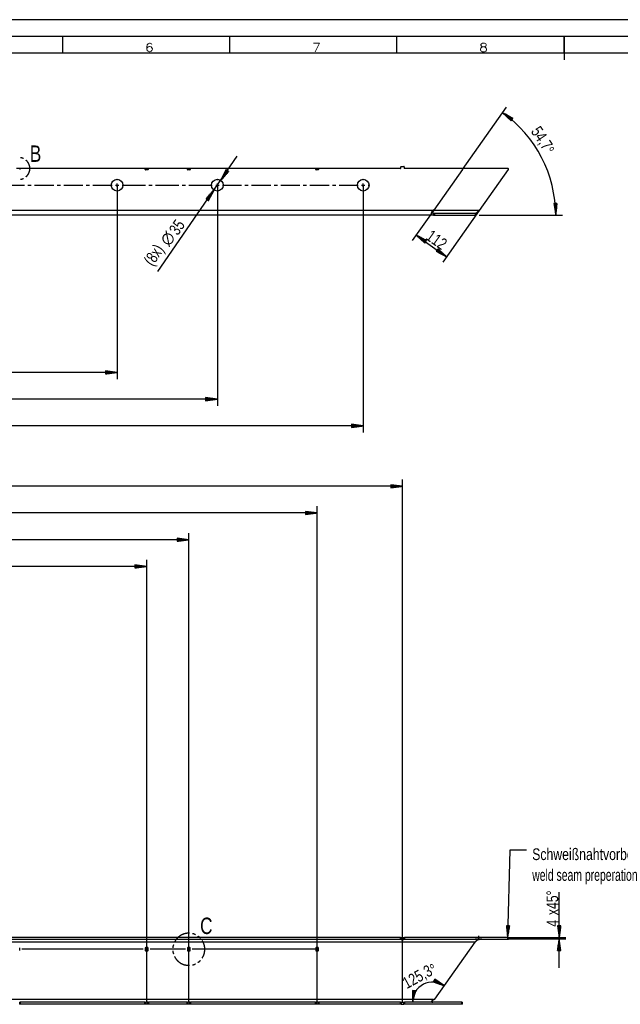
# Model space of a CAD drawing. Header units: millimetres. Extents: x -4 to 841, y -4 to 594.
# Tile 6 of 14: x 258 to 437, y 299 to 594. Entities that reach past the tile are written whole.
import ezdxf

# ---------------------------------------------------------------- set-up
doc = ezdxf.new("R2010")
doc.units = ezdxf.units.MM
doc.layers.add('1', color=7, linetype='Continuous')
doc.styles.add('SEACAD_Arial', font='arial.ttf', dxfattribs={"width": 0.75})
doc.styles.add('SEACAD_simplex_shx', font='simplex.shx', dxfattribs={"width": 0.587})

msp = doc.modelspace()

# ---------------------------------------------------------------- linework, layer by layer
at = {"layer": '1', "color": 7, "linetype": 'Continuous'}
for p, q in [((841, 594), (0, 594)), ((836, 589), (5, 589)), ((270.5, 584), (270.5, 589)), ((320.5, 584), (320.5, 589)), ((370.5, 584), (370.5, 589)), ((420.5, 584), (420.5, 589)), ((420.5, 589), (420.5, 582)), ((831, 584), (10, 584)), ((390.1, 549.17), (403.28, 567.8)), ((402.12, 566.17), (404.66, 563.71)), ((405.21, 564.45), (402.12, 566.17)), ((404.93, 564.08), (402.12, 566.17)), ((404.93, 564.08), (402.12, 566.17)), ((404.9, 564.04), (402.4, 565.9)), ((404.96, 564.12), (402.46, 565.98)), ((404.87, 564), (402.68, 565.63)), ((404.99, 564.16), (402.8, 565.79)), ((405.02, 564.2), (403.14, 565.6)), ((404.84, 563.96), (402.96, 565.36)), ((404.81, 563.92), (403.24, 565.08)), ((405.05, 564.24), (403.48, 565.41)), ((404.78, 563.88), (403.52, 564.81)), ((404.75, 563.84), (403.8, 564.54)), ((405.09, 564.29), (403.82, 565.22)), ((404.72, 563.8), (404.08, 564.27)), ((405.12, 564.33), (404.16, 565.03)), ((404.69, 563.75), (404.36, 564)), ((405.15, 564.37), (404.5, 564.84)), ((404.66, 563.71), (404.64, 563.73)), ((404.66, 563.71), (404.64, 563.73)), ((404.66, 563.71), (405.21, 564.45)), ((405.18, 564.41), (404.84, 564.65)), ((405.21, 564.45), (405.18, 564.46)), ((405.21, 564.45), (405.18, 564.46)), ((298.98, 518.65), (322.7, 553.14)), ((257.7, 549.49), (256.69, 549.49)), ((257.6, 549.39), (257.6, 549.19)), ((295.1, 549.49), (257.7, 549.49)), ((296.1, 549.49), (295.1, 549.49)), ((295.2, 549.19), (295.2, 549.39)), ((295.9, 549.09), (295.3, 549.09)), ((296, 549.39), (296, 549.19)), ((307.7, 549.49), (296.1, 549.49)), ((308.7, 549.49), (307.69, 549.49)), ((307.8, 549.19), (307.8, 549.39)), ((308.5, 549.09), (307.9, 549.09)), ((308.6, 549.39), (308.6, 549.19)), ((346.1, 549.49), (308.7, 549.49)), ((319.34, 549.07), (317.74, 545.93)), ((319.72, 548.81), (317.74, 545.93)), ((319.72, 548.81), (317.74, 545.93)), ((317.74, 545.93), (320.1, 548.55)), ((319.68, 548.84), (317.92, 546.27)), ((319.76, 548.78), (318, 546.22)), ((319.64, 548.87), (318.09, 546.62)), ((319.81, 548.75), (318.26, 546.51)), ((319.6, 548.9), (318.27, 546.97)), ((319.56, 548.93), (318.45, 547.31)), ((319.85, 548.72), (318.52, 546.79)), ((319.51, 548.96), (318.62, 547.66)), ((319.89, 548.7), (318.78, 547.08)), ((319.47, 548.98), (318.8, 548.01)), ((319.43, 549.01), (318.98, 548.35)), ((319.93, 548.67), (319.04, 547.37)), ((319.39, 549.04), (319.15, 548.7)), ((319.97, 548.64), (319.3, 547.66)), ((319.35, 549.07), (319.33, 549.05)), ((319.35, 549.07), (319.33, 549.05)), ((320.1, 548.55), (319.34, 549.07)), ((320.02, 548.61), (319.56, 547.95)), ((320.06, 548.58), (319.82, 548.24)), ((320.1, 548.55), (320.08, 548.53)), ((320.1, 548.55), (320.08, 548.53)), ((347.1, 549.49), (346.1, 549.49)), ((346.2, 549.19), (346.2, 549.39)), ((346.9, 549.09), (346.3, 549.09)), ((347, 549.39), (347, 549.19)), ((371.6, 549.49), (347.1, 549.49)), ((371.7, 549.59), (371.7, 549.99)), ((371.8, 550.09), (372.6, 550.09)), ((372.7, 549.99), (372.7, 549.59)), ((389.94, 549.49), (372.8, 549.49)), ((390.1, 549.17), (381.54, 537.05)), ((403.66, 549.49), (389.94, 549.49)), ((403.82, 549.17), (395.14, 536.89)), ((286.75, 545.99), (286.75, 546.24)), ((286.75, 543.99), (286.75, 544.99)), ((316.75, 545.99), (316.75, 546.24)), ((316.75, 543.99), (316.75, 544.99)), ((360.4, 545.99), (360.4, 546.24)), ((360.4, 543.99), (360.4, 544.99)), ((253.33, 544.49), (259.06, 544.49)), ((260.06, 544.49), (261.06, 544.49)), ((262.06, 544.49), (267.79, 544.49)), ((268.79, 544.49), (269.79, 544.49)), ((270.79, 544.49), (276.52, 544.49)), ((277.52, 544.49), (278.52, 544.49)), ((279.52, 544.49), (285.25, 544.49)), ((286.25, 544.49), (287.25, 544.49)), ((286.75, 544.49), (286.75, 486.49)), ((286.75, 542.99), (286.75, 542.74)), ((288.25, 544.49), (295.25, 544.49)), ((296.25, 544.49), (297.25, 544.49)), ((298.25, 544.49), (305.25, 544.49)), ((306.25, 544.49), (307.25, 544.49)), ((308.25, 544.49), (315.25, 544.49)), ((315.76, 543.04), (313.39, 540.42)), ((313.65, 540.25), (314.97, 542.18)), ((313.69, 540.22), (315.24, 542.47)), ((313.73, 540.19), (315.5, 542.75)), ((313.77, 540.16), (315.76, 543.04)), ((313.77, 540.16), (315.76, 543.04)), ((313.81, 540.13), (315.58, 542.7)), ((313.86, 540.1), (315.4, 542.35)), ((314.15, 539.9), (315.76, 543.04)), ((316.25, 544.49), (317.25, 544.49)), ((316.75, 544.49), (316.75, 478.49)), ((316.75, 542.99), (316.75, 542.74)), ((318.25, 544.49), (323.98, 544.49)), ((324.98, 544.49), (325.98, 544.49)), ((326.98, 544.49), (332.71, 544.49)), ((333.71, 544.49), (334.71, 544.49)), ((335.71, 544.49), (341.44, 544.49)), ((342.44, 544.49), (343.44, 544.49)), ((344.44, 544.49), (350.17, 544.49)), ((351.17, 544.49), (352.17, 544.49)), ((353.17, 544.49), (358.9, 544.49)), ((359.9, 544.49), (360.9, 544.49)), ((360.4, 544.49), (360.4, 470.49)), ((360.4, 542.99), (360.4, 542.74)), ((361.9, 544.49), (362.15, 544.49)), ((313.39, 540.42), (314.15, 539.9)), ((313.4, 540.42), (313.41, 540.44)), ((313.4, 540.42), (313.41, 540.44)), ((313.44, 540.39), (313.67, 540.73)), ((313.48, 540.36), (313.93, 541.02)), ((313.52, 540.33), (314.19, 541.31)), ((313.56, 540.3), (314.45, 541.6)), ((313.61, 540.27), (314.71, 541.89)), ((313.9, 540.07), (315.23, 542)), ((313.94, 540.04), (315.05, 541.66)), ((313.98, 540.02), (314.87, 541.31)), ((314.02, 539.99), (314.7, 540.96)), ((314.07, 539.96), (314.52, 540.62)), ((314.11, 539.93), (314.34, 540.27)), ((314.15, 539.9), (314.16, 539.92)), ((314.15, 539.9), (314.16, 539.92)), ((381.22, 536.89), (82.8, 536.89)), ((381.54, 537.05), (375.08, 527.92)), ((395.14, 536.89), (381.22, 536.89)), ((395.14, 536.89), (384.22, 521.45)), ((418.39, 539), (417.46, 538.97)), ((417.46, 538.97), (418.01, 535.49)), ((417.47, 538.97), (417.47, 538.95)), ((417.47, 538.97), (417.47, 538.95)), ((417.52, 538.98), (417.53, 538.56)), ((417.57, 538.98), (417.59, 538.18)), ((417.62, 538.98), (417.65, 537.79)), ((417.67, 538.98), (417.71, 537.41)), ((417.72, 538.98), (417.77, 537.02)), ((417.77, 538.98), (417.83, 536.64)), ((417.82, 538.98), (417.89, 536.25)), ((417.87, 538.98), (417.95, 535.87)), ((417.92, 538.98), (418.01, 535.49)), ((417.92, 538.98), (418.01, 535.49)), ((417.98, 538.99), (418.05, 535.87)), ((418.01, 535.49), (418.39, 539)), ((418.03, 538.99), (418.09, 536.26)), ((418.08, 538.99), (418.13, 536.65)), ((418.13, 538.99), (418.17, 537.03)), ((418.18, 538.99), (418.22, 537.42)), ((418.23, 538.99), (418.26, 537.81)), ((418.28, 538.99), (418.3, 538.19)), ((418.33, 538.99), (418.34, 538.58)), ((418.38, 539), (418.38, 538.97)), ((418.38, 539), (418.38, 538.97)), ((381.4, 535.49), (82.8, 535.49)), ((381.4, 536.09), (381.4, 535.49)), ((381.4, 535.49), (393.15, 535.49)), ((381.84, 535.49), (381.4, 535.49)), ((381.84, 535.49), (381.84, 536.09)), ((381.84, 536.09), (393.93, 536.09)), ((381.84, 535.49), (393.93, 535.49)), ((393.93, 536.09), (393.93, 535.49)), ((395.15, 535.49), (420.01, 535.49)), ((376.23, 529.55), (385.38, 523.08)), ((376.23, 529.55), (378.82, 527.15)), ((379.35, 527.9), (376.23, 529.55)), ((379.09, 527.53), (376.23, 529.55)), ((379.09, 527.53), (376.23, 529.55)), ((379.06, 527.49), (376.52, 529.28)), ((379.12, 527.57), (376.57, 529.37)), ((379.03, 527.45), (376.8, 529.02)), ((379.15, 527.61), (376.92, 529.19)), ((379, 527.4), (377.09, 528.76)), ((379.18, 527.65), (377.26, 529.01)), ((378.97, 527.36), (377.37, 528.49)), ((379.21, 527.69), (377.61, 528.82)), ((378.94, 527.32), (377.66, 528.23)), ((378.91, 527.28), (377.94, 527.96)), ((379.23, 527.74), (377.95, 528.64)), ((378.88, 527.24), (378.23, 527.7)), ((379.26, 527.78), (378.3, 528.46)), ((378.85, 527.2), (378.52, 527.44)), ((379.29, 527.82), (378.64, 528.28)), ((378.82, 527.15), (379.35, 527.9)), ((379.32, 527.86), (378.99, 528.1)), ((379.35, 527.9), (379.33, 527.92)), ((379.35, 527.9), (379.33, 527.92)), ((378.82, 527.16), (378.8, 527.17)), ((378.82, 527.16), (378.8, 527.17)), ((382.79, 525.48), (382.25, 524.73)), ((382.25, 524.73), (385.38, 523.08)), ((382.26, 524.73), (382.28, 524.71)), ((382.26, 524.73), (382.28, 524.71)), ((382.28, 524.77), (382.62, 524.53)), ((382.31, 524.81), (382.97, 524.35)), ((382.34, 524.85), (383.31, 524.17)), ((382.37, 524.89), (383.66, 523.99)), ((382.4, 524.94), (384, 523.81)), ((382.43, 524.98), (384.34, 523.63)), ((382.46, 525.02), (384.69, 523.44)), ((382.49, 525.06), (385.03, 523.26)), ((382.52, 525.1), (385.38, 523.08)), ((382.52, 525.1), (385.38, 523.08)), ((382.55, 525.14), (385.09, 523.35)), ((382.58, 525.19), (384.81, 523.61)), ((382.61, 525.23), (384.52, 523.87)), ((382.64, 525.27), (384.23, 524.14)), ((382.67, 525.31), (383.95, 524.4)), ((382.7, 525.35), (383.66, 524.67)), ((382.72, 525.39), (383.38, 524.93)), ((382.75, 525.43), (383.09, 525.2)), ((382.78, 525.48), (382.81, 525.46)), ((382.78, 525.48), (382.81, 525.46)), ((385.38, 523.08), (382.79, 525.48)), ((286.75, 488.49), (82.8, 488.49)), ((286.75, 488.49), (283.25, 488.95)), ((283.25, 488.95), (283.25, 488.02)), ((283.25, 488.94), (283.27, 488.94)), ((283.25, 488.94), (283.27, 488.94)), ((283.25, 488.89), (283.66, 488.89)), ((283.25, 488.84), (284.05, 488.84)), ((283.25, 488.79), (284.43, 488.79)), ((283.25, 488.74), (284.82, 488.74)), ((283.25, 488.69), (285.2, 488.69)), ((283.25, 488.64), (285.59, 488.64)), ((283.25, 488.59), (285.98, 488.59)), ((283.25, 488.54), (286.36, 488.54)), ((283.25, 488.02), (286.75, 488.49)), ((283.25, 488.49), (286.75, 488.49)), ((283.25, 488.49), (286.75, 488.49)), ((283.25, 488.43), (286.36, 488.43)), ((283.25, 488.38), (285.98, 488.38)), ((283.25, 488.33), (285.59, 488.33)), ((283.25, 488.28), (285.2, 488.28)), ((283.25, 488.23), (284.82, 488.23)), ((283.25, 488.18), (284.43, 488.18)), ((283.25, 488.13), (284.05, 488.13)), ((283.25, 488.08), (283.66, 488.08)), ((283.25, 488.03), (283.27, 488.03)), ((283.25, 488.03), (283.27, 488.03)), ((316.75, 480.49), (82.8, 480.49)), ((316.75, 480.49), (313.25, 480.95)), ((313.25, 480.95), (313.25, 480.02)), ((313.25, 480.94), (313.27, 480.94)), ((313.25, 480.94), (313.27, 480.94)), ((313.25, 480.89), (313.66, 480.89)), ((313.25, 480.84), (314.05, 480.84)), ((313.25, 480.79), (314.43, 480.79)), ((313.25, 480.74), (314.82, 480.74)), ((313.25, 480.69), (315.2, 480.69)), ((313.25, 480.64), (315.59, 480.64)), ((313.25, 480.59), (315.98, 480.59)), ((313.25, 480.54), (316.36, 480.54)), ((313.25, 480.02), (316.75, 480.49)), ((313.25, 480.49), (316.75, 480.49)), ((313.25, 480.49), (316.75, 480.49)), ((313.25, 480.43), (316.36, 480.43)), ((313.25, 480.38), (315.98, 480.38)), ((313.25, 480.33), (315.59, 480.33)), ((313.25, 480.28), (315.2, 480.28)), ((313.25, 480.23), (314.82, 480.23)), ((313.25, 480.18), (314.43, 480.18)), ((313.25, 480.13), (314.05, 480.13)), ((313.25, 480.08), (313.66, 480.08)), ((313.25, 480.03), (313.27, 480.03)), ((313.25, 480.03), (313.27, 480.03)), ((360.4, 472.49), (82.8, 472.49)), ((360.4, 472.49), (356.9, 472.95)), ((356.9, 472.95), (356.9, 472.02)), ((356.9, 472.94), (356.92, 472.94)), ((356.9, 472.94), (356.92, 472.94)), ((356.9, 472.89), (357.31, 472.89)), ((356.9, 472.84), (357.7, 472.84)), ((356.9, 472.79), (358.08, 472.79)), ((356.9, 472.74), (358.47, 472.74)), ((356.9, 472.69), (358.85, 472.69)), ((356.9, 472.64), (359.24, 472.64)), ((356.9, 472.59), (359.63, 472.59)), ((356.9, 472.54), (360.01, 472.54)), ((356.9, 472.02), (360.4, 472.49)), ((356.9, 472.49), (360.4, 472.49)), ((356.9, 472.49), (360.4, 472.49)), ((356.9, 472.43), (360.01, 472.43)), ((356.9, 472.38), (359.63, 472.38)), ((356.9, 472.33), (359.24, 472.33)), ((356.9, 472.28), (358.85, 472.28)), ((356.9, 472.23), (358.47, 472.23)), ((356.9, 472.18), (358.08, 472.18)), ((356.9, 472.13), (357.7, 472.13)), ((356.9, 472.08), (357.31, 472.08)), ((356.9, 472.03), (356.92, 472.03)), ((356.9, 472.03), (356.92, 472.03)), ((372.2, 454.43), (82.8, 454.43)), ((372.2, 454.43), (368.7, 454.89)), ((368.7, 454.89), (368.7, 453.96)), ((368.7, 454.88), (368.72, 454.88)), ((368.7, 454.88), (368.72, 454.88)), ((368.7, 454.83), (369.11, 454.83)), ((368.7, 454.78), (369.5, 454.78)), ((368.7, 454.73), (369.88, 454.73)), ((368.7, 454.68), (370.27, 454.68)), ((368.7, 454.63), (370.65, 454.63)), ((368.7, 454.58), (371.04, 454.58)), ((368.7, 454.53), (371.43, 454.53)), ((368.7, 454.48), (371.81, 454.48)), ((368.7, 453.96), (372.2, 454.43)), ((368.7, 454.43), (372.2, 454.43)), ((368.7, 454.43), (372.2, 454.43)), ((368.7, 454.37), (371.81, 454.37)), ((368.7, 454.32), (371.43, 454.32)), ((368.7, 454.27), (371.04, 454.27)), ((368.7, 454.22), (370.65, 454.22)), ((368.7, 454.17), (370.27, 454.17)), ((368.7, 454.12), (369.88, 454.12)), ((368.7, 454.07), (369.5, 454.07)), ((368.7, 454.02), (369.11, 454.02)), ((368.7, 453.97), (368.72, 453.97)), ((368.7, 453.97), (368.72, 453.97)), ((372.2, 300.03), (372.2, 456.43)), ((346.6, 300.03), (346.6, 448.43)), ((346.6, 446.43), (82.8, 446.43)), ((346.6, 446.43), (343.1, 446.89)), ((343.1, 446.89), (343.1, 445.96)), ((343.1, 446.88), (343.12, 446.88)), ((343.1, 446.88), (343.12, 446.88)), ((343.1, 446.83), (343.51, 446.83)), ((343.1, 446.78), (343.9, 446.78)), ((343.1, 446.73), (344.28, 446.73)), ((343.1, 446.68), (344.67, 446.68)), ((343.1, 446.63), (345.05, 446.63)), ((343.1, 446.58), (345.44, 446.58)), ((343.1, 446.53), (345.83, 446.53)), ((343.1, 446.48), (346.21, 446.48)), ((343.1, 445.96), (346.6, 446.43)), ((343.1, 446.43), (346.6, 446.43)), ((343.1, 446.43), (346.6, 446.43)), ((343.1, 446.37), (346.21, 446.37)), ((343.1, 446.32), (345.83, 446.32)), ((343.1, 446.27), (345.44, 446.27)), ((343.1, 446.22), (345.05, 446.22)), ((343.1, 446.17), (344.67, 446.17)), ((343.1, 446.12), (344.28, 446.12)), ((343.1, 446.07), (343.9, 446.07)), ((343.1, 446.02), (343.51, 446.02)), ((343.1, 445.97), (343.12, 445.97)), ((343.1, 445.97), (343.12, 445.97)), ((308.2, 300.03), (308.2, 440.43)), ((308.2, 438.43), (82.8, 438.43)), ((308.2, 438.43), (304.7, 438.89)), ((304.7, 438.89), (304.7, 437.96)), ((304.7, 438.88), (304.72, 438.88)), ((304.7, 438.88), (304.72, 438.88)), ((304.7, 438.83), (305.11, 438.83)), ((304.7, 438.78), (305.5, 438.78)), ((304.7, 438.73), (305.88, 438.73)), ((304.7, 438.68), (306.27, 438.68)), ((304.7, 438.63), (306.65, 438.63)), ((304.7, 438.58), (307.04, 438.58)), ((304.7, 438.53), (307.43, 438.53)), ((304.7, 438.48), (307.81, 438.48)), ((304.7, 437.96), (308.2, 438.43)), ((304.7, 438.43), (308.2, 438.43)), ((304.7, 438.43), (308.2, 438.43)), ((304.7, 438.37), (307.81, 438.37)), ((304.7, 438.32), (307.43, 438.32)), ((304.7, 438.27), (307.04, 438.27)), ((304.7, 438.22), (306.65, 438.22)), ((304.7, 438.17), (306.27, 438.17)), ((304.7, 438.12), (305.88, 438.12)), ((304.7, 438.07), (305.5, 438.07)), ((304.7, 438.02), (305.11, 438.02)), ((304.7, 437.97), (304.72, 437.97)), ((304.7, 437.97), (304.72, 437.97)), ((295.6, 430.43), (82.8, 430.43)), ((295.6, 430.43), (292.1, 430.89)), ((292.1, 430.89), (292.1, 429.96)), ((292.1, 430.88), (292.12, 430.88)), ((292.1, 430.88), (292.12, 430.88)), ((292.1, 430.83), (292.51, 430.83)), ((292.1, 430.78), (292.9, 430.78)), ((292.1, 430.73), (293.28, 430.73)), ((292.1, 430.68), (293.67, 430.68)), ((292.1, 430.63), (294.05, 430.63)), ((292.1, 430.58), (294.44, 430.58)), ((292.1, 430.53), (294.83, 430.53)), ((292.1, 430.48), (295.21, 430.48)), ((292.1, 429.96), (295.6, 430.43)), ((292.1, 430.43), (295.6, 430.43)), ((292.1, 430.43), (295.6, 430.43)), ((292.1, 430.37), (295.21, 430.37)), ((292.1, 430.32), (294.83, 430.32)), ((292.1, 430.27), (294.44, 430.27)), ((292.1, 430.22), (294.05, 430.22)), ((292.1, 430.17), (293.67, 430.17)), ((292.1, 430.12), (293.28, 430.12)), ((295.6, 300.03), (295.6, 432.43)), ((292.1, 430.07), (292.9, 430.07)), ((292.1, 430.02), (292.51, 430.02)), ((292.1, 429.97), (292.12, 429.97)), ((292.1, 429.97), (292.12, 429.97)), ((404.29, 345.53), (403.61, 319.38)), ((409.29, 345.53), (404.29, 345.53)), ((419.05, 310.31), (419.05, 332.96)), ((404.16, 322.87), (403.24, 322.89)), ((403.24, 322.89), (403.61, 319.38)), ((403.24, 322.89), (403.24, 322.87)), ((403.24, 322.89), (403.24, 322.87)), ((403.29, 322.89), (403.28, 322.48)), ((403.35, 322.89), (403.32, 322.09)), ((403.4, 322.89), (403.37, 321.71)), ((403.45, 322.89), (403.41, 321.32)), ((403.5, 322.89), (403.45, 320.93)), ((403.55, 322.89), (403.49, 320.54)), ((403.6, 322.88), (403.53, 320.16)), ((403.65, 322.88), (403.57, 319.77)), ((403.7, 322.88), (403.61, 319.38)), ((403.7, 322.88), (403.61, 319.38)), ((403.61, 319.38), (404.16, 322.87)), ((403.75, 322.88), (403.67, 319.77)), ((403.8, 322.88), (403.73, 320.15)), ((403.85, 322.88), (403.79, 320.54)), ((403.9, 322.88), (403.85, 320.92)), ((403.96, 322.88), (403.91, 321.31)), ((404.01, 322.87), (403.97, 321.69)), ((404.06, 322.87), (404.04, 322.07)), ((404.11, 322.87), (404.1, 322.46)), ((404.16, 322.87), (404.16, 322.84)), ((404.16, 322.87), (404.16, 322.84)), ((419.51, 322.93), (418.59, 322.93)), ((418.59, 322.93), (419.05, 319.43)), ((418.59, 322.93), (418.59, 322.9)), ((418.59, 322.93), (418.59, 322.9)), ((418.64, 322.93), (418.64, 322.51)), ((418.69, 322.93), (418.69, 322.13)), ((418.74, 322.93), (418.74, 321.74)), ((418.79, 322.93), (418.79, 321.35)), ((418.84, 322.93), (418.84, 320.97)), ((418.9, 322.93), (418.9, 320.58)), ((418.95, 322.93), (418.95, 320.2)), ((419, 322.93), (419, 319.81)), ((419.05, 319.43), (419.51, 322.93)), ((419.05, 322.93), (419.05, 319.43)), ((419.05, 322.93), (419.05, 319.43)), ((419.1, 322.93), (419.1, 319.81)), ((419.15, 322.93), (419.15, 320.2)), ((419.2, 322.93), (419.2, 320.58)), ((419.25, 322.93), (419.25, 320.97)), ((419.3, 322.93), (419.3, 321.35)), ((419.35, 322.93), (419.35, 321.74)), ((419.4, 322.93), (419.4, 322.13)), ((419.45, 322.93), (419.45, 322.51)), ((419.5, 322.93), (419.5, 322.9)), ((419.5, 322.93), (419.5, 322.9)), ((371.6, 319.43), (119.3, 319.43)), ((371.6, 318.83), (119.3, 318.83)), ((371.6, 318.83), (371.6, 319.43)), ((371.6, 319.43), (371.7, 319.43)), ((371.7, 318.83), (371.6, 318.83)), ((371.7, 318.83), (371.7, 319.43)), ((371.7, 319.43), (371.8, 319.43)), ((371.8, 318.83), (371.7, 318.83)), ((371.8, 319.43), (371.8, 318.83)), ((371.8, 319.43), (372.6, 319.43)), ((371.8, 318.83), (372.6, 318.83)), ((372.6, 318.83), (372.6, 319.43)), ((372.6, 319.43), (372.7, 319.43)), ((372.7, 318.83), (372.6, 318.83)), ((372.7, 319.43), (372.7, 318.83)), ((372.7, 319.43), (372.8, 319.43)), ((372.8, 318.83), (372.7, 318.83)), ((372.8, 319.43), (372.8, 318.83)), ((403.56, 319.43), (372.8, 319.43)), ((403.66, 318.83), (372.8, 318.83)), ((393.92, 319.43), (395.92, 319.43)), ((394.92, 319.93), (394.92, 318.93)), ((403.56, 319.43), (421.05, 319.43)), ((403.66, 319.34), (403.56, 319.43)), ((403.66, 318.83), (403.66, 319.34)), ((403.86, 318.83), (403.66, 318.83)), ((403.86, 319.06), (421.05, 319.06)), ((403.86, 318.83), (403.86, 319.06)), ((419.05, 319.06), (418.59, 315.56)), ((418.95, 315.56), (418.95, 318.29)), ((419, 315.56), (419, 318.68)), ((419.51, 315.56), (419.05, 319.06)), ((419.05, 315.56), (419.05, 319.06)), ((419.05, 315.56), (419.05, 319.06)), ((419.1, 315.56), (419.1, 318.68)), ((419.15, 315.56), (419.15, 318.29)), ((393.93, 318.03), (82.8, 318.03)), ((257.6, 315.48), (257.6, 316.28)), ((294.6, 315.88), (258.2, 315.88)), ((295.2, 316.28), (295.2, 315.48)), ((295.9, 316.38), (295.3, 316.38)), ((295.3, 315.38), (295.9, 315.38)), ((296, 315.48), (296, 316.28)), ((307.2, 315.88), (296.6, 315.88)), ((307.8, 316.28), (307.8, 315.48)), ((308.5, 316.38), (307.9, 316.38)), ((307.9, 315.38), (308.5, 315.38)), ((308.6, 315.48), (308.6, 316.28)), ((346.2, 315.88), (309.2, 315.88)), ((346.2, 316.28), (346.2, 315.48)), ((346.9, 316.38), (346.3, 316.38)), ((346.3, 315.38), (346.9, 315.38)), ((347, 315.48), (347, 316.28)), ((381.84, 300.92), (393.93, 318.03)), ((418.59, 315.56), (418.59, 315.59)), ((418.59, 315.56), (418.59, 315.59)), ((418.59, 315.56), (419.51, 315.56)), ((418.64, 315.56), (418.64, 315.98)), ((418.69, 315.56), (418.69, 316.36)), ((418.74, 315.56), (418.74, 316.75)), ((418.79, 315.56), (418.79, 317.13)), ((418.84, 315.56), (418.84, 317.52)), ((418.9, 315.56), (418.9, 317.9)), ((419.2, 315.56), (419.2, 317.9)), ((419.25, 315.56), (419.25, 317.52)), ((419.3, 315.56), (419.3, 317.13)), ((419.35, 315.56), (419.35, 316.75)), ((419.4, 315.56), (419.4, 316.36)), ((419.45, 315.56), (419.45, 315.98)), ((419.5, 315.56), (419.5, 315.59)), ((419.5, 315.56), (419.5, 315.59)), ((381.79, 306.97), (381.37, 306.15)), ((381.49, 306.38), (383.23, 305.49)), ((381.51, 306.43), (383.6, 305.36)), ((381.54, 306.47), (383.96, 305.22)), ((381.56, 306.52), (384.33, 305.09)), ((381.58, 306.56), (384.7, 304.96)), ((381.58, 306.56), (384.7, 304.96)), ((381.61, 306.61), (384.38, 305.18)), ((381.63, 306.65), (384.05, 305.4)), ((381.65, 306.7), (383.74, 305.63)), ((381.67, 306.74), (383.42, 305.85)), ((381.7, 306.79), (383.1, 306.07)), ((381.72, 306.83), (382.77, 306.29)), ((381.74, 306.88), (382.46, 306.51)), ((381.77, 306.92), (382.13, 306.73)), ((384.7, 304.96), (381.79, 306.97)), ((381.79, 306.97), (381.82, 306.96)), ((381.79, 306.97), (381.82, 306.96)), ((375.19, 303.56), (375.16, 300.03)), ((375.6, 303.5), (375.16, 300.41)), ((375.65, 303.49), (375.16, 300.03)), ((375.65, 303.49), (375.16, 300.03)), ((375.16, 300.03), (376.11, 303.43)), ((375.45, 303.52), (375.17, 301.58)), ((375.5, 303.51), (375.17, 301.19)), ((375.55, 303.51), (375.17, 300.8)), ((375.35, 303.53), (375.18, 302.36)), ((375.4, 303.53), (375.18, 301.97)), ((376.11, 303.43), (375.19, 303.56)), ((375.2, 303.56), (375.19, 303.53)), ((375.2, 303.56), (375.19, 303.53)), ((375.25, 303.55), (375.19, 303.14)), ((375.3, 303.54), (375.19, 302.75)), ((375.7, 303.48), (375.26, 300.4)), ((375.75, 303.48), (375.37, 300.78)), ((375.8, 303.47), (375.47, 301.15)), ((375.85, 303.46), (375.58, 301.53)), ((375.9, 303.46), (375.68, 301.9)), ((375.95, 303.45), (375.79, 302.28)), ((376, 303.44), (375.89, 302.65)), ((376.05, 303.43), (375.99, 303.02)), ((376.1, 303.43), (376.1, 303.4)), ((376.1, 303.43), (376.1, 303.4)), ((381.37, 306.15), (384.7, 304.96)), ((381.37, 306.15), (381.4, 306.14)), ((381.37, 306.15), (381.4, 306.14)), ((381.4, 306.2), (381.76, 306.01)), ((381.42, 306.24), (382.13, 305.88)), ((381.44, 306.29), (382.5, 305.75)), ((381.47, 306.34), (382.86, 305.62)), ((381.4, 300.83), (82.8, 300.83)), ((257.5, 300.03), (257.6, 300.03)), ((257.6, 299.43), (257.5, 299.43)), ((257.6, 299.43), (257.6, 300.03)), ((257.6, 300.03), (257.7, 300.03)), ((257.7, 299.43), (257.6, 299.43)), ((257.7, 300.03), (257.7, 299.43)), ((295.1, 300.03), (257.7, 300.03)), ((295.1, 299.43), (257.7, 299.43)), ((295.1, 299.43), (295.1, 300.03)), ((295.1, 300.03), (295.2, 300.03)), ((295.2, 299.43), (295.1, 299.43)), ((295.2, 300.03), (295.2, 299.43)), ((295.2, 300.03), (295.3, 300.03)), ((295.3, 299.43), (295.2, 299.43)), ((295.3, 300.03), (295.3, 299.43)), ((295.9, 300.03), (295.3, 300.03)), ((295.9, 299.43), (295.3, 299.43)), ((295.9, 299.43), (295.9, 300.03)), ((295.9, 300.03), (296, 300.03)), ((296, 299.43), (295.9, 299.43)), ((296, 299.43), (296, 300.03)), ((296, 300.03), (296.1, 300.03)), ((296.1, 299.43), (296, 299.43)), ((296.1, 300.03), (296.1, 299.43)), ((307.7, 300.03), (296.1, 300.03)), ((307.7, 299.43), (296.1, 299.43)), ((307.7, 299.43), (307.7, 300.03)), ((307.7, 300.03), (307.8, 300.03)), ((307.8, 299.43), (307.7, 299.43)), ((307.8, 300.03), (307.8, 299.43)), ((307.8, 300.03), (307.9, 300.03)), ((307.9, 299.43), (307.8, 299.43)), ((307.9, 300.03), (307.9, 299.43)), ((308.5, 300.03), (307.9, 300.03)), ((308.5, 299.43), (307.9, 299.43)), ((308.5, 299.43), (308.5, 300.03)), ((308.5, 300.03), (308.6, 300.03)), ((308.6, 299.43), (308.5, 299.43)), ((308.6, 299.43), (308.6, 300.03)), ((308.6, 300.03), (308.7, 300.03)), ((308.7, 299.43), (308.6, 299.43)), ((308.7, 300.03), (308.7, 299.43)), ((346.1, 300.03), (308.7, 300.03)), ((346.1, 299.43), (308.7, 299.43)), ((346.1, 299.43), (346.1, 300.03)), ((346.1, 300.03), (346.2, 300.03)), ((346.2, 299.43), (346.1, 299.43)), ((346.2, 300.03), (346.2, 299.43)), ((346.2, 300.03), (346.3, 300.03)), ((346.3, 299.43), (346.2, 299.43)), ((346.3, 300.03), (346.3, 299.43)), ((346.9, 300.03), (346.3, 300.03)), ((346.9, 299.43), (346.3, 299.43)), ((346.9, 299.43), (346.9, 300.03)), ((346.9, 300.03), (347, 300.03)), ((347, 299.43), (346.9, 299.43)), ((347, 299.43), (347, 300.03)), ((347, 300.03), (347.1, 300.03)), ((347.1, 299.43), (347, 299.43)), ((347.1, 300.03), (347.1, 299.43)), ((371.6, 300.03), (347.1, 300.03)), ((371.6, 299.43), (347.1, 299.43)), ((371.6, 299.43), (371.6, 300.03)), ((371.6, 300.03), (371.7, 300.03)), ((371.7, 299.43), (371.6, 299.43)), ((371.7, 299.43), (371.7, 300.03)), ((371.7, 300.03), (371.8, 300.03)), ((371.8, 299.43), (371.7, 299.43)), ((371.8, 300.03), (371.8, 299.43)), ((371.8, 300.03), (372.6, 300.03)), ((371.8, 299.43), (372.6, 299.43)), ((372.6, 299.43), (372.6, 300.03)), ((372.6, 300.03), (372.7, 300.03)), ((372.7, 299.43), (372.6, 299.43)), ((372.7, 300.03), (372.7, 299.43)), ((372.7, 300.03), (372.8, 300.03)), ((372.8, 299.43), (372.7, 299.43)), ((372.8, 300.03), (372.8, 299.43)), ((389.94, 300.03), (372.8, 300.03)), ((389.94, 299.43), (372.8, 299.43)), ((389.94, 299.43), (389.94, 300.03)), ((389.94, 300.03), (390.14, 300.03)), ((390.14, 299.43), (389.94, 299.43)), ((390.14, 299.43), (390.14, 300.03))]:
    msp.add_line(p, q, dxfattribs=at)
for centre in [(286.75, 544.49), (316.75, 544.49), (360.4, 544.49)]:
    msp.add_circle(centre, 1.75, dxfattribs=at)
for centre, radius, start, end in [((380.43, 535.49), 37.58, 0, 54.7356), ((257.7, 549.39), 0.1, 90, 180), ((295.1, 549.39), 0.1, 0, 90), ((295.3, 549.19), 0.1, 180, 270), ((295.9, 549.19), 0.1, 270, 0), ((296.1, 549.39), 0.1, 90, 180), ((307.7, 549.39), 0.1, 0, 90), ((307.9, 549.19), 0.1, 180, 270), ((308.5, 549.19), 0.1, 270, 0), ((308.7, 549.39), 0.1, 90, 180), ((346.1, 549.39), 0.1, 0, 90), ((346.3, 549.19), 0.1, 180, 270), ((346.9, 549.19), 0.1, 270, 0), ((347.1, 549.39), 0.1, 90, 180), ((371.6, 549.59), 0.1, 270, 0), ((371.8, 549.99), 0.1, 90, 180), ((372.6, 549.99), 0.1, 0, 90), ((372.8, 549.59), 0.1, 180, 270), ((389.94, 549.29), 0.2, 324.7356, 90), ((403.66, 549.29), 0.2, 324.7356, 90), ((381.82, 536.15), 0.95, 107.2507, 128.8357), ((295.3, 316.28), 0.1, 90, 180), ((295.3, 315.48), 0.1, 180, 270), ((295.9, 316.28), 0.1, 0, 90), ((295.9, 315.48), 0.1, 270, 0), ((307.9, 316.28), 0.1, 90, 180), ((307.9, 315.48), 0.1, 180, 270), ((308.5, 316.28), 0.1, 0, 90), ((308.5, 315.48), 0.1, 270, 0), ((346.3, 316.28), 0.1, 90, 180), ((346.3, 315.48), 0.1, 180, 270), ((346.9, 316.28), 0.1, 0, 90), ((346.9, 315.48), 0.1, 270, 0), ((381.2, 300.03), 6.05, 54.7356, 180)]:
    msp.add_arc(centre, radius, start, end, dxfattribs=at)
for points, knots in [([(258.73, 552.44), (258.39, 552.6), (257.84, 552.71)], [0, 0, 0.399995, 1, 1]), ([(260.66, 549.48), (260.56, 550.3), (260.25, 551.06), (259.77, 551.73), (259.51, 551.94)], [0, 0, 0.293343, 0.586667, 0.88, 1, 1]), ([(259.51, 547.02), (259.77, 547.24), (260.25, 547.9), (260.56, 548.67), (260.66, 549.48)], [0, 0, 0.12, 0.413333, 0.706671, 1, 1]), ([(257.84, 546.26), (258.39, 546.36), (258.73, 546.52)], [0, 0, 0.599993, 1, 1]), ([(381.4, 535.49), (381.38, 535.49), (381.37, 535.49), (381.35, 535.49), (381.33, 535.49), (381.32, 535.49), (381.3, 535.49), (381.29, 535.49), (381.27, 535.49), (381.26, 535.49), (381.24, 535.49), (381.23, 535.49), (381.21, 535.5), (381.2, 535.5), (381.19, 535.5), (381.17, 535.5), (381.16, 535.5), (381.15, 535.51), (381.13, 535.51), (381.12, 535.51), (381.11, 535.52), (381.1, 535.52), (381.08, 535.53), (381.07, 535.53), (381.06, 535.54), (381.05, 535.54), (381.04, 535.55), (381.01, 535.57), (380.98, 535.6), (380.95, 535.63), (380.93, 535.66), (380.91, 535.7), (380.89, 535.75), (380.88, 535.8), (380.87, 535.85), (380.87, 535.86), (380.87, 535.87), (380.87, 535.87), (380.87, 535.88), (380.87, 535.89), (380.87, 535.9), (380.87, 535.91), (380.87, 535.92), (380.87, 535.93), (380.87, 535.94), (380.87, 535.95), (380.87, 535.96), (380.87, 535.96), (380.87, 535.97), (380.87, 535.98), (380.87, 535.99), (380.87, 536), (380.87, 536.01), (380.87, 536.02), (380.87, 536.03), (380.87, 536.04), (380.87, 536.05), (380.87, 536.06), (380.87, 536.07), (380.88, 536.08), (380.88, 536.09), (380.88, 536.1), (380.88, 536.11), (380.88, 536.12), (380.88, 536.13), (380.88, 536.14), (380.89, 536.15), (380.89, 536.16), (380.89, 536.17), (380.89, 536.18), (380.89, 536.19), (380.9, 536.21), (380.9, 536.22), (380.9, 536.23), (380.9, 536.24), (380.9, 536.25), (380.91, 536.26), (380.91, 536.27), (380.91, 536.28), (380.92, 536.29), (380.92, 536.3), (380.92, 536.31), (380.92, 536.32), (380.93, 536.33), (380.93, 536.34), (380.93, 536.35), (380.94, 536.37), (380.94, 536.38), (380.94, 536.39), (380.95, 536.4), (380.95, 536.41), (380.95, 536.42), (380.96, 536.43), (380.96, 536.44), (380.97, 536.45), (380.97, 536.46), (380.97, 536.47), (380.98, 536.48), (380.98, 536.49), (380.99, 536.5), (380.99, 536.51), (381, 536.52), (381, 536.53), (381, 536.54), (381.01, 536.55), (381.01, 536.57), (381.02, 536.58), (381.02, 536.59), (381.03, 536.6), (381.03, 536.61), (381.04, 536.62), (381.04, 536.63), (381.05, 536.64), (381.05, 536.65), (381.06, 536.66), (381.07, 536.66), (381.07, 536.67), (381.08, 536.68), (381.08, 536.69), (381.09, 536.7), (381.09, 536.71), (381.1, 536.72), (381.11, 536.73), (381.11, 536.74), (381.12, 536.75), (381.12, 536.76), (381.13, 536.77), (381.14, 536.78), (381.14, 536.79), (381.15, 536.79), (381.16, 536.8), (381.16, 536.81), (381.17, 536.82), (381.17, 536.83), (381.18, 536.84), (381.19, 536.85), (381.19, 536.85), (381.2, 536.86), (381.21, 536.87), (381.22, 536.88), (381.22, 536.89)], [0, 0, 0.00887, 0.017652, 0.026367, 0.034926, 0.043442, 0.051805, 0.06015, 0.068321, 0.076432, 0.084396, 0.092302, 0.100067, 0.107762, 0.115319, 0.122832, 0.130177, 0.137486, 0.144657, 0.151768, 0.158767, 0.165703, 0.172546, 0.179361, 0.186065, 0.192757, 0.199367, 0.220882, 0.242124, 0.26412, 0.286724, 0.310818, 0.336224, 0.363535, 0.392521, 0.397075, 0.401669, 0.406301, 0.410976, 0.415712, 0.42047, 0.425269, 0.430112, 0.434997, 0.439925, 0.444898, 0.449894, 0.454956, 0.460042, 0.465151, 0.470328, 0.47553, 0.480756, 0.486029, 0.491352, 0.496698, 0.502071, 0.507494, 0.512941, 0.518418, 0.523941, 0.52947, 0.535052, 0.54066, 0.546298, 0.551941, 0.557638, 0.563364, 0.569116, 0.57488, 0.580671, 0.586474, 0.592325, 0.598186, 0.604061, 0.609962, 0.615901, 0.621823, 0.627804, 0.63377, 0.639746, 0.645756, 0.651784, 0.657818, 0.663864, 0.669923, 0.675995, 0.682059, 0.688158, 0.69425, 0.700356, 0.706448, 0.712584, 0.718685, 0.72483, 0.730942, 0.73709, 0.743213, 0.749344, 0.75548, 0.761604, 0.767725, 0.773863, 0.779999, 0.786125, 0.792248, 0.79837, 0.804461, 0.810582, 0.816673, 0.822774, 0.828846, 0.834948, 0.841001, 0.847067, 0.853094, 0.859153, 0.865185, 0.871201, 0.877209, 0.883203, 0.889169, 0.895141, 0.9011, 0.907051, 0.912978, 0.918893, 0.924784, 0.930676, 0.936533, 0.942397, 0.948221, 0.954055, 0.959848, 0.965652, 0.971403, 0.977162, 0.982887, 0.988621, 0.994304, 1, 1]), ([(381.4, 536.09), (381.3, 536.09), (381.2, 536.09), (381.11, 536.1), (381.04, 536.12), (380.98, 536.15), (380.93, 536.19), (380.9, 536.22)], [0, 0, 0.191987, 0.368937, 0.529114, 0.6717, 0.798092, 0.912823, 1, 1]), ([(393.93, 536.09), (393.94, 536.09), (393.95, 536.09), (393.97, 536.09), (393.98, 536.09), (393.99, 536.09), (394, 536.09), (394.01, 536.1), (394.02, 536.1), (394.03, 536.1), (394.05, 536.1), (394.06, 536.11), (394.07, 536.11), (394.08, 536.12), (394.1, 536.12), (394.11, 536.13), (394.12, 536.13), (394.13, 536.14), (394.15, 536.15), (394.16, 536.15), (394.17, 536.16), (394.21, 536.18), (394.24, 536.2), (394.27, 536.22), (394.31, 536.25), (394.34, 536.27), (394.38, 536.3), (394.42, 536.33), (394.45, 536.35), (394.47, 536.36), (394.49, 536.38), (394.51, 536.4), (394.52, 536.41), (394.53, 536.41), (394.55, 536.43), (394.56, 536.44), (394.57, 536.45), (394.6, 536.47), (394.61, 536.48), (394.62, 536.48), (394.63, 536.49), (394.64, 536.5), (394.65, 536.51), (394.67, 536.53), (394.7, 536.55), (394.72, 536.57), (394.73, 536.58), (394.75, 536.6), (394.78, 536.61), (394.8, 536.63), (394.83, 536.65), (394.84, 536.66), (394.85, 536.67), (394.86, 536.68), (394.89, 536.7), (394.9, 536.71), (394.91, 536.72), (394.92, 536.73), (394.94, 536.74), (394.95, 536.75), (394.96, 536.76), (394.97, 536.77), (394.98, 536.77), (395, 536.78), (395.01, 536.79), (395.04, 536.81), (395.05, 536.82), (395.06, 536.83), (395.07, 536.84), (395.09, 536.85), (395.1, 536.86), (395.13, 536.88), (395.14, 536.89)], [0, 0, 0.007493, 0.01502, 0.022682, 0.030431, 0.038326, 0.046288, 0.054422, 0.062663, 0.07105, 0.079589, 0.08826, 0.097085, 0.106077, 0.115205, 0.124525, 0.133962, 0.143609, 0.153369, 0.163331, 0.173436, 0.199475, 0.226435, 0.254496, 0.283426, 0.313411, 0.344206, 0.375911, 0.408376, 0.417479, 0.435858, 0.454448, 0.46382, 0.473254, 0.492276, 0.501842, 0.511493, 0.530869, 0.540638, 0.550443, 0.560292, 0.570199, 0.580127, 0.600104, 0.620239, 0.640502, 0.650713, 0.671179, 0.691773, 0.71249, 0.733296, 0.743741, 0.754209, 0.764698, 0.785766, 0.796323, 0.806906, 0.817508, 0.828114, 0.838765, 0.849399, 0.860095, 0.870758, 0.881482, 0.89219, 0.913662, 0.924428, 0.935176, 0.945971, 0.956749, 0.96755, 0.989179, 1, 1]), ([(394.43, 535.93), (394.5, 536.06), (394.57, 536.19), (394.61, 536.26), (394.65, 536.32), (394.69, 536.38), (394.74, 536.44), (394.78, 536.5), (394.83, 536.56), (394.84, 536.58), (394.85, 536.59), (394.86, 536.61), (394.88, 536.62), (394.9, 536.65), (394.93, 536.68), (394.98, 536.73), (395.03, 536.78), (395.08, 536.84), (395.14, 536.89)], [0, 0, 0.124622, 0.249148, 0.311491, 0.373906, 0.436439, 0.499178, 0.562099, 0.625302, 0.641119, 0.656954, 0.672705, 0.688496, 0.719929, 0.751311, 0.813845, 0.876097, 0.938121, 1, 1]), ([(381.4, 536.09), (381.45, 536.09), (381.56, 536.09), (381.67, 536.09), (381.78, 536.09), (381.84, 536.09)], [0, 0, 0.117647, 0.361398, 0.6137, 0.870795, 1, 1]), ([(393.93, 535.49), (393.99, 535.49), (394.05, 535.52), (394.11, 535.56), (394.17, 535.62), (394.24, 535.69), (394.31, 535.77), (394.37, 535.84), (394.43, 535.93)], [0, 0, 0.08209, 0.174878, 0.282238, 0.405726, 0.545301, 0.700179, 0.845392, 1, 1]), ([(308.43, 320.68), (307.7, 320.68), (306.72, 320.47), (305.8, 320.06), (304.98, 319.47), (304.31, 318.72), (303.94, 318.08)], [0, 0, 0.133333, 0.316668, 0.500001, 0.683332, 0.866668, 1, 1]), ([(310.2, 320.24), (309.69, 320.47), (309.34, 320.54)], [0, 0, 0.600003, 1, 1]), ([(311.68, 319.19), (311.43, 319.47), (310.99, 319.79)], [0, 0, 0.400007, 1, 1]), ([(313.02, 315.88), (312.92, 316.89), (312.61, 317.84), (312.24, 318.48)], [0, 0, 0.366669, 0.733332, 1, 1]), ([(393.93, 318.03), (393.94, 318.04), (393.95, 318.06), (393.97, 318.08), (393.98, 318.1), (393.99, 318.11), (394, 318.13), (394.01, 318.15), (394.02, 318.17), (394.03, 318.18), (394.05, 318.2), (394.06, 318.22), (394.07, 318.23), (394.08, 318.25), (394.1, 318.27), (394.11, 318.28), (394.12, 318.3), (394.13, 318.32), (394.15, 318.33), (394.16, 318.35), (394.17, 318.36), (394.21, 318.4), (394.24, 318.44), (394.27, 318.47), (394.31, 318.51), (394.34, 318.54), (394.38, 318.57), (394.42, 318.6), (394.45, 318.62), (394.47, 318.63), (394.48, 318.64), (394.49, 318.65), (394.5, 318.65), (394.51, 318.66), (394.52, 318.67), (394.53, 318.67), (394.54, 318.68), (394.55, 318.68), (394.56, 318.69), (394.57, 318.7), (394.58, 318.7), (394.6, 318.71), (394.61, 318.71), (394.62, 318.72), (394.63, 318.72), (394.64, 318.73), (394.65, 318.73), (394.66, 318.74), (394.67, 318.74), (394.69, 318.75), (394.7, 318.75), (394.71, 318.76), (394.72, 318.76), (394.73, 318.76), (394.74, 318.77), (394.75, 318.77), (394.77, 318.77), (394.78, 318.78), (394.79, 318.78), (394.8, 318.78), (394.81, 318.79), (394.83, 318.79), (394.84, 318.79), (394.85, 318.8), (394.86, 318.8), (394.87, 318.8), (394.89, 318.8), (394.9, 318.81), (394.91, 318.81), (394.92, 318.81), (394.94, 318.81), (394.95, 318.81), (394.96, 318.82), (394.97, 318.82), (394.98, 318.82), (395, 318.82), (395.01, 318.82), (395.02, 318.82), (395.04, 318.82), (395.05, 318.82), (395.06, 318.82), (395.07, 318.82), (395.09, 318.82), (395.1, 318.83), (395.11, 318.83), (395.13, 318.83), (395.14, 318.83)], [0, 0, 0.013746, 0.027482, 0.041242, 0.054973, 0.06874, 0.082465, 0.096204, 0.109907, 0.123599, 0.13727, 0.150907, 0.164513, 0.178091, 0.191614, 0.205138, 0.218571, 0.231996, 0.245343, 0.258664, 0.271916, 0.304888, 0.3374, 0.36964, 0.401407, 0.432916, 0.463954, 0.494721, 0.525093, 0.533436, 0.541725, 0.550045, 0.558307, 0.566555, 0.574777, 0.583003, 0.591204, 0.599383, 0.607528, 0.6157, 0.623827, 0.631942, 0.640063, 0.648149, 0.656249, 0.664334, 0.672406, 0.68047, 0.688529, 0.696577, 0.704621, 0.712683, 0.720717, 0.728775, 0.736803, 0.744857, 0.752913, 0.760972, 0.76903, 0.777093, 0.785161, 0.793233, 0.801315, 0.809402, 0.817501, 0.825633, 0.833751, 0.841882, 0.850051, 0.858209, 0.866381, 0.874595, 0.882798, 0.891047, 0.899287, 0.907573, 0.915852, 0.924178, 0.932499, 0.940869, 0.949234, 0.957651, 0.966065, 0.974503, 0.982994, 0.991484, 1, 1]), ([(403.66, 319.34), (403.8, 319.19), (403.86, 319.06)], [0, 0, 0.591333, 1, 1]), ([(303.61, 317.23), (303.49, 316.89), (303.43, 316.34)], [0, 0, 0.399996, 1, 1]), ([(303.43, 315.43), (303.49, 314.88), (303.61, 314.53)], [0, 0, 0.600004, 1, 1]), ([(312.24, 313.29), (312.61, 313.92), (312.92, 314.88), (313.02, 315.88)], [0, 0, 0.266668, 0.633331, 1, 1]), ([(303.94, 313.69), (304.31, 313.05), (304.98, 312.3), (305.8, 311.71), (306.72, 311.3), (307.7, 311.09), (308.43, 311.09)], [0, 0, 0.133332, 0.316668, 0.499999, 0.683333, 0.866667, 1, 1]), ([(310.99, 311.98), (311.43, 312.3), (311.68, 312.57)], [0, 0, 0.600003, 1, 1]), ([(309.34, 311.22), (309.69, 311.3), (310.2, 311.52)], [0, 0, 0.399997, 1, 1]), ([(381.4, 300.83), (381.3, 300.78), (381.2, 300.72), (381.11, 300.66), (381.04, 300.59), (380.98, 300.51), (380.93, 300.44), (380.91, 300.4), (380.89, 300.36), (380.88, 300.32), (380.87, 300.29), (380.87, 300.25), (380.87, 300.22), (380.87, 300.19), (380.88, 300.16), (380.89, 300.14), (380.9, 300.12), (380.92, 300.1), (380.94, 300.08), (380.99, 300.05), (381.06, 300.04), (381.13, 300.03), (381.22, 300.03)], [0, 0, 0.087002, 0.171798, 0.253956, 0.33285, 0.407708, 0.477614, 0.510454, 0.541716, 0.571324, 0.599186, 0.625328, 0.649788, 0.672725, 0.694376, 0.715072, 0.735275, 0.755478, 0.77625, 0.821251, 0.873001, 0.932571, 1, 1]), ([(381.4, 300.83), (381.38, 300.81), (381.37, 300.8), (381.35, 300.79), (381.33, 300.78), (381.32, 300.76), (381.3, 300.75), (381.29, 300.74), (381.27, 300.72), (381.26, 300.71), (381.24, 300.69), (381.23, 300.68), (381.21, 300.66), (381.2, 300.65), (381.19, 300.63), (381.17, 300.61), (381.16, 300.59), (381.15, 300.58), (381.13, 300.56), (381.12, 300.54), (381.11, 300.52), (381.1, 300.5), (381.08, 300.49), (381.07, 300.47), (381.06, 300.45), (381.05, 300.43), (381.04, 300.41), (381.01, 300.34), (380.98, 300.28), (380.95, 300.21), (380.93, 300.14), (380.92, 300.1)], [0, 0, 0.022639, 0.045262, 0.068162, 0.091065, 0.114251, 0.137416, 0.160905, 0.184373, 0.208099, 0.231842, 0.255845, 0.279849, 0.304114, 0.328381, 0.35292, 0.377399, 0.402164, 0.426877, 0.451798, 0.476706, 0.501811, 0.526878, 0.55214, 0.577308, 0.602664, 0.627919, 0.710944, 0.792572, 0.874593, 0.954484, 1, 1]), ([(381.4, 300.83), (381.45, 300.85), (381.5, 300.87), (381.56, 300.89), (381.61, 300.9), (381.67, 300.91), (381.72, 300.92), (381.78, 300.92), (381.84, 300.92)], [0, 0, 0.125041, 0.250004, 0.375018, 0.500075, 0.625059, 0.75005, 0.875033, 1, 1])]:
    msp.add_open_spline(points, degree=1, knots=knots, dxfattribs=at)

# ---------------------------------------------------------------- texts
at = {"layer": '1', "attachment_point": 7}
for s, insert, char_height, width, style in [('{\\fsimplex|b0||i0||c0|p34;\\C7;\\H2.5;\\W1.216;6}', (295.11, 584.43), 2.5, 4.7454, 'SEACAD_simplex_shx'), ('{\\fsimplex|b0||i0||c0|p34;\\C7;\\H2.5;\\W1.216;7}', (345.12, 584.43), 2.5, 4.7454, 'SEACAD_simplex_shx'), ('{\\fsimplex|b0||i0||c0|p34;\\C7;\\H2.5;\\W1.216;8}', (395.11, 584.43), 2.5, 4.7454, 'SEACAD_simplex_shx'), ('{\\fArial|b0||i0||c0|p34;\\C7;\\H4.9;\\W0.75;B}', (260.63, 551.47), 4.9, 3.4087, 'SEACAD_Arial'), ('{\\fArial|b0||i0||c0|p34;\\C7;\\H3.5;\\W0.705;weld seam preperation}', (410.98, 335.31), 3.5, 36.0652, 'SEACAD_Arial'), ('{\\fArial|b0||i0||c0|p34;\\C7;\\H3.5;\\W0.75;Schweißnahtvorbereitung}', (410.98, 341.52), 3.5, 40.5544, 'SEACAD_Arial'), ('{\\fArial|b0||i0||c0|p34;\\C7;\\H4.9;\\W0.75;C}', (311.59, 320.39), 4.9, 3.6217, 'SEACAD_Arial')]:
    msp.add_mtext(s, dxfattribs=dict(at, insert=insert, char_height=char_height, width=width, style=style))
at = {"layer": '1', "char_height": 3.5, "attachment_point": 7, "style": 'SEACAD_Arial'}
for s, insert, width, rotation in [('{\\fArial|b0||i0||c0|p34;\\C7;\\H3.5;\\W0.75;54,7}', (409.9, 560.21), 6.9239, 303.7563), ('{\\fArial|b0||i0||c0|p34;\\C7;\\H3.5;\\W0.75;°}', (414.05, 554.39), 1.4457, 303.7563), ('{\\fArial|b0||i0||c0|p34;\\C7;\\H3.5;\\W0.75;35}', (304.97, 529.22), 3.9565, 55.4827), ('{\\fArial|b0||i0||c0|p34;\\C7;\\H3.5;\\W0.75;112}', (378.88, 528.49), 5.9348, 324.7356), ('{\\fArial|b0||i0||c0|p34;\\C7;\\H3.5;\\W0.75;(8x)}', (298.24, 519.44), 6.2391, 55.4827), ('{\\fArial|b0||i0||c0|p34;\\C7;\\H3.5;\\W0.75;x45°}', (418.81, 326.09), 7.2283, 90), ('{\\fArial|b0||i0||c0|p34;\\C7;\\H3.5;\\W0.75;4}', (418.81, 322.65), 1.9783, 90), ('{\\fArial|b0||i0||c0|p34;\\C7;\\H3.5;\\W0.75;125,3}', (373.74, 303.36), 8.9022, 28.8283), ('{\\fArial|b0||i0||c0|p34;\\C7;\\H3.5;\\W0.75;°}', (381.68, 307.97), 1.4457, 28.8283)]:
    msp.add_mtext(s, dxfattribs=dict(at, insert=insert, width=width, rotation=rotation))
at = {"layer": '1', "insert": (302.44, 525.92), "char_height": 3.5, "width": 4.8276, "attachment_point": 7, "rotation": 55.4827}
msp.add_mtext('{\\fAIGDT|b0||i0||c0|p34;\\C7;\\H3.5;\\W1.;n}', dxfattribs=at)

doc.saveas('drawing.dxf')
